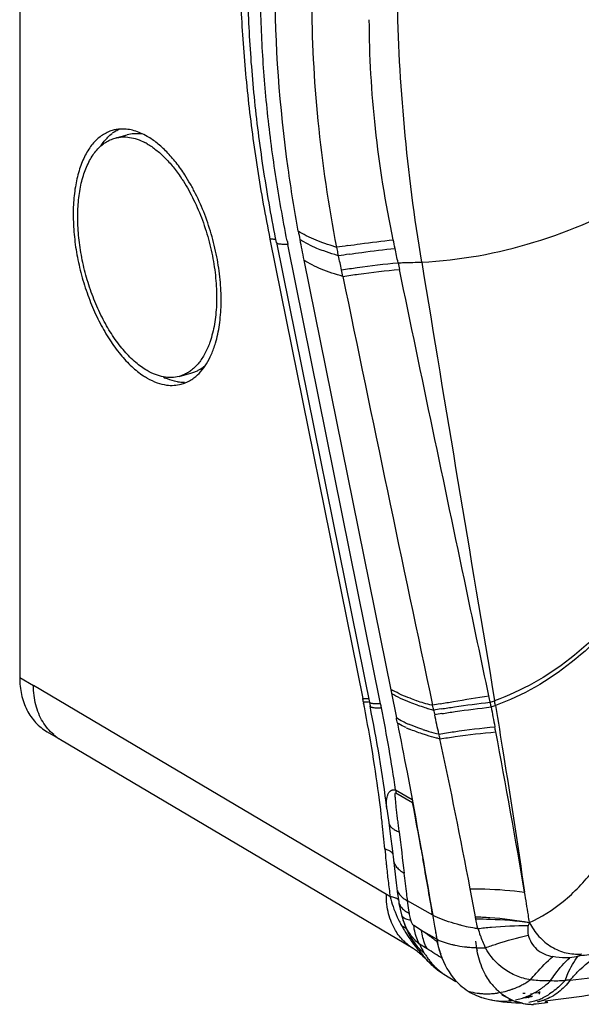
# Model space of a CAD drawing. Header units: millimetres. Extents: x -106 to 325, y 6 to 547.
# Tile 1 of 14: x -106 to -37, y 6 to 127. Entities that reach past the tile are written whole.
import ezdxf

# ---------------------------------------------------------------- set-up
doc = ezdxf.new("R2010")
doc.units = ezdxf.units.MM
doc.header["$LTSCALE"] = 30.734
doc.layers.get('0').update_dxf_attribs({"linetype": 'CONTINUOUS'})

msp = doc.modelspace()

# ---------------------------------------------------------------- linework, layer by layer
at = {"color": 7, "linetype": 'Continuous'}
for p, q in [((-105.95, 441.9), (-105.95, 46.08)), ((-94.39, 113.72), (-94.81, 113.59)), ((-94.14, 112.76), (-92.67, 113.15)), ((-75.01, 100.28), (-63.54, 43.49)), ((-74.19, 99.83), (-62.63, 42.56)), ((-61.32, 42.82), (-72.79, 99.61)), ((-86.24, 83.3), (-84.77, 83.69)), ((-85.98, 82.33), (-85.57, 82.47)), ((-105.95, 46.08), (-104.25, 45.1)), ((-60.61, 19.27), (-104.25, 45.1)), ((-63.45, 43.04), (-63.42, 42.9)), ((-63.45, 43.04), (-63.42, 42.9)), ((-102.55, 39.37), (-100.92, 38.42)), ((-100.92, 38.42), (-57.31, 12.61)), ((-59.46, 32.17), (-57.42, 30.99)), ((-59.45, 31.82), (-57.36, 30.61)), ((-60.54, 29.84), (-60.31, 28.17)), ((-60.54, 29.84), (-60.54, 29.84)), ((-59.74, 23.53), (-59.74, 23.53)), ((-59.72, 24.04), (-59.72, 24.04)), ((-59.33, 20.04), (-59.27, 19.61)), ((-59.27, 19.61), (-59.08, 18.34)), ((-59.08, 18.34), (-59.05, 18.15)), ((-54.88, 16.68), (-57.98, 18.47)), ((-59.05, 18.15), (-58.73, 16.72)), ((-58.73, 16.72), (-58.53, 16.05)), ((-58.73, 16.72), (-58.73, 16.72)), ((-58.52, 16.03), (-58.53, 16.05)), ((-58.52, 16.03), (-58.16, 15.1)), ((-54.9, 16.8), (-54.88, 16.68)), ((-58.16, 15.1), (-57.73, 14.18)), ((-56.26, 14.8), (-57.22, 15.41)), ((-54.37, 13.71), (-56.26, 14.8)), ((-54.64, 15.32), (-54.54, 14.7)), ((-57.73, 14.19), (-57.71, 14.15)), ((-55.55, 12.52), (-56.52, 13.12)), ((-55.77, 11.35), (-55.66, 11.22)), ((-55.76, 11.35), (-55.76, 11.35)), ((-55.52, 11.07), (-55.66, 11.22)), ((-55.52, 11.07), (-55.52, 11.07)), ((-55.52, 11.06), (-55.33, 10.87)), ((-55.33, 10.87), (-54.99, 10.54)), ((-53.5, 9.41), (-52.02, 8.5)), ((-53.48, 9.4), (-53.36, 9.32)), ((-40.97, 6.1), (-40.64, 5.91))]:
    msp.add_line(p, q, dxfattribs=at)
at = {"color": 6, "linetype": 'Continuous'}
for p, q in [((-70.82, 97.68), (-59.37, 41.07)), ((-65.99, 95.66), (-66.16, 96.47)), ((-54.64, 15.32), (-54.54, 14.7)), ((-54.54, 14.7), (-54.37, 13.71)), ((-48.52, 6.44), (-47.7, 6.24)), ((-47.7, 6.24), (-47.7, 6.23)), ((-47.7, 6.23), (-46.2, 5.98)), ((-46.32, 6.86), (-45.51, 6.42)), ((-43.76, 5.83), (-45.46, 6.21)), ((-43.63, 6.48), (-42.96, 6.58)), ((-42.13, 7.11), (-41.6, 7.18)), ((-42.13, 7.09), (-41.61, 7.15)), ((-46.2, 5.98), (-44.08, 5.83))]:
    msp.add_line(p, q, dxfattribs=at)
at = {"color": 7, "linetype": 'Continuous'}
for points in [[(-60.32, 28.17), (-60.12, 26.74), (-59.86, 24.6)], [(-59.86, 24.6), (-59.62, 22.45), (-59.41, 20.68), (-59.33, 20.04)], [(-57.71, 14.15), (-57.66, 14.05), (-57.56, 13.88), (-57.45, 13.68)], [(-57.45, 13.68), (-57.34, 13.49), (-57.23, 13.31), (-57.13, 13.14), (-57.02, 12.97), (-56.91, 12.81), (-56.8, 12.65), (-56.7, 12.51)], [(-56.7, 12.51), (-56.59, 12.36), (-56.48, 12.21), (-56.37, 12.07), (-56.27, 11.94), (-56.16, 11.81), (-56.05, 11.67), (-55.93, 11.54), (-55.82, 11.4)], [(-55.82, 11.4), (-55.72, 11.3), (-55.64, 11.21), (-55.56, 11.12), (-55.49, 11.05), (-55.48, 11.04)], [(-54.99, 10.54), (-54.63, 10.22), (-54.29, 9.95), (-53.98, 9.73), (-53.64, 9.5), (-53.5, 9.41)]]:
    msp.add_lwpolyline(points, dxfattribs=at)
at = {"color": 6, "linetype": 'Continuous'}
msp.add_lwpolyline([(-40.97, 6.1), (-36.45, 6.69), (-29.33, 7.93)], dxfattribs=at)
at = {"color": 7, "linetype": 'Continuous'}
for centre, radius, start, end in [((-91.47, 109.32), 5.04, 123.1449, 127.0162), ((-94.04, 105.38), 7.71, 59.9707, 62.4468), ((-102.88, 96.52), 20.33, 33.2869, 33.8638), ((105.02, 135.52), 181.4, 191.2763, 191.4197), ((-85.6, 91.01), 9.15, 236.6364, 240.0163), ((-84.98, 89.84), 7.37, 244.4761, 246.3142), ((-85.63, 87.77), 5.19, 260.8611, 262.5462), ((-85.65, 87.66), 5.08, 262.5486, 263.8033), ((-85.67, 87.38), 4.8, 263.7295, 271.2859), ((-241.76, 7.5), 181.82, 11.2735, 11.4166), ((-236.26, 8.29), 176.27, 11.165, 11.3231), ((-260.56, 2.58), 203.26, 11.2757, 11.4164), ((-232.21, 9.07), 172.14, 7.2849, 11.1742), ((-241.37, 6.61), 182.32, 7.3196, 11.3715), ((-248.64, 4.62), 191.17, 8.2878, 11.3772), ((-97.85, 43.61), 6.03, 229.7999, 239.3826), ((-51.53, 32.17), 7.93, 179.9953, 182.5321), ((-225.58, 10), 165.45, 6.854, 7.2549), ((-47.7, 32.4), 9.83, 188.2647, 190.4818), ((-950.1, -135.21), 908.01, 10.1517, 10.52277), ((-224.36, 10.15), 164.22, 6.2674, 6.8539), ((-221.95, 10.41), 161.8, 5.1304, 6.2677), ((-244.48, 1.79), 187.18, 6.1665, 7.7302), ((107.95, 40.02), 169.43, 185.1251, 185.6146), ((87.14, 37.99), 148.52, 185.6246, 185.8446), ((-1066.96, -156.12), 1026.73, 9.69554, 10.08642), ((-67.92, 6.93), 14.34, 57.1037, 59.3653), ((-47.07, 22.11), 13.43, 193.5095, 198.9118), ((-56.88, 21), 2.73, 227.3118, 228.868), ((-46.12, 22.43), 14.44, 198.8823, 204.4218), ((-45.32, 22.77), 15.3, 204.3749, 207.045), ((-44.86, 23.01), 15.82, 207.0358, 209.2325), ((-43.26, 23.99), 17.7, 209.4973, 211.9441), ((-42.07, 24.74), 19.11, 211.9578, 215.2543), ((-54.24, 17.79), 6.01, 225.4805, 239.366), ((-52.18, 17.05), 6.24, 207.6953, 212.183), ((-42.18, 15.77), 12.36, 189.5764, 190.9439), ((-36.48, 14.82), 13.16, 185.8301, 191.1422), ((-32.34, 32.41), 31.5, 219.4512, 220.5704), ((-46.68, 17.69), 10.85, 204.8922, 211.2451), ((-595.33, -846.64), 1014.65, 57.73548, 57.8606), ((-65.33, 2.04), 13.33, 42.595, 44.3223), ((-48.76, 17.26), 9.17, 221.1908, 226.5617), ((-47.63, 17.12), 9.73, 216.3488, 217.463), ((-48.78, 17.24), 9.13, 226.5661, 231.9333), ((-48.79, 17.22), 9.11, 231.9348, 237.2402), ((-41.78, 12.78), 7.4, 217.1848, 223.7468), ((-42.55, 11.94), 6.26, 241.809, 261.8206), ((-43.42, 13.32), 6.28, 267.1934, 269.851), ((-44.1, 14.24), 7.72, 275.1739, 276.1737), ((-44.12, 14.42), 7.9, 276.1748, 277.4335), ((-44.15, 14.72), 8.2, 277.4384, 279.3573), ((-43.1, 6.8), 0.282, 276.0353, 287.6943), ((-43.1, 6.81), 0.289, 287.7798, 300.0599), ((-44.2, 15.02), 8.5, 279.3519, 280.3575), ((-44.24, 15.23), 8.72, 280.3575, 281.3654), ((-42.53, 12.03), 6.36, 261.8016, 263.4653), ((-42.53, 12.08), 6.4, 263.4662, 265.6288), ((-42.52, 12.12), 6.44, 265.6278, 266.6598), ((-42.51, 12.38), 6.71, 266.6855, 270.7233)]:
    msp.add_arc(centre, radius, start, end, dxfattribs=at)
at = {"color": 6, "linetype": 'Continuous'}
for centre, radius, start, end in [((113.83, 135.04), 188.39, 190.3302, 190.6501), ((114.89, 135.24), 189.47, 190.6505, 191.4336), ((-33.87, -116.06), 217.81, 98.3198, 98.6797), ((-39.39, -75.22), 175.53, 98.4654, 98.8921), ((12304.25, 2126.44), 12525.92, 189.322098, 189.573536), ((10461.37, 2270.82), 10749.73, 191.674187, 191.962853), ((-54.18, 54.5), 11.49, 239.022, 240.6633), ((-49.31, 65.99), 24, 251.6217, 253.7555), ((-44.57, 77.94), 37.32, 250.9301, 252.4243), ((-48.53, 68.67), 26.79, 253.7547, 255.9594), ((-48.14, 70.19), 28.36, 255.9404, 256.2145), ((-14.85, -174.33), 220.64, 100.2098, 100.4576), ((-59.37, 77.28), 36.18, 288.6988, 289.628), ((-59.3, 76.35), 35.86, 288.9347, 289.846), ((-294.88, 1.44), 251.15, 9.437, 9.5735), ((-44.48, 78.24), 37.63, 252.4233, 252.965), ((-44.46, 78.28), 37.68, 252.9649, 253.4548), ((-44.47, 78.26), 37.65, 253.4547, 253.9238), ((-44.49, 78.2), 37.6, 253.9238, 254.1422), ((-29.6, -107.2), 151.35, 99.2172, 99.5674), ((-26.54, -130.95), 174.69, 98.9616, 99.2515), ((559.11, 155.31), 617.18, 190.53841, 190.76976), ((-245.6, 3.41), 190, 11.2435, 11.4329), ((-51.55, 54.88), 15.88, 244.9366, 246.4836), ((-51.44, 54.31), 15.92, 245.0776, 246.609), ((-48.92, 61.83), 23.32, 252.0292, 252.9735), ((-48.57, 62.98), 24.52, 252.9734, 253.9188), ((-47.83, 65.61), 27.25, 253.9617, 256.673), ((-262.43, -5.1), 212.96, 11.812, 11.9783), ((-950.45, -133.19), 919.7, 9.55845, 10.8129), ((-815.33, -124.81), 778.66, 10.71535, 12.10571), ((-817.49, -125.47), 780.91, 10.47414, 10.73333), ((-46.1, 37.32), 22.5, 256.4706, 257.3391), ((-45.67, 39.29), 24.51, 257.3733, 259.9829), ((-45.35, 41.08), 26.33, 259.9777, 261.3857), ((-18.62, 25.96), 32.57, 199.5833, 201.1699), ((-49.54, 25.1), 12.38, 253.2304, 256.029), ((-49.05, 27.58), 14.91, 262.7383, 263.088), ((-49.03, 27.7), 15.03, 263.0881, 263.5622), ((-49.01, 27.9), 15.23, 263.563, 264.3978), ((-48.95, 28.55), 15.88, 264.4148, 267.3946), ((-48.91, 29.33), 16.66, 267.3786, 268.2707), ((-48.89, 29.93), 17.26, 268.2769, 270.2347), ((-48.9, 30.66), 17.99, 270.2314, 271.7392), ((-49.28, 27.92), 20.49, 307.2467, 308.6023), ((-51.37, 146.75), 138.73, 275.5752, 280.2616), ((-46.24, 13.84), 7.82, 219.2576, 227.7452), ((-49.4, 18.87), 12.13, 299.8284, 302.9913), ((-46.68, 13.36), 7.16, 227.7622, 237.8264), ((-48.27, 16.32), 9.34, 280.0206, 286.0848), ((-48.35, 16.61), 9.64, 286.0732, 288.5896), ((-48.43, 16.84), 9.88, 288.5851, 289.6438), ((-48.47, 16.95), 10, 289.6427, 290.1396), ((-48.5, 17.04), 10.09, 290.1399, 290.8487), ((-48.69, 17.52), 10.62, 290.89, 296.3253), ((-48.93, 18.02), 11.17, 296.2872, 297.0185), ((-49.09, 18.33), 11.52, 297.0292, 299.8245), ((-46.93, 15.3), 9.42, 300.138, 303.3264), ((-48.2, 15.58), 8.6, 254.5583, 262.127), ((-46.05, 15.02), 8.94, 247.5926, 249.0373), ((-48.2, 15.6), 8.61, 262.1317, 264.1658), ((-48.2, 15.63), 8.65, 264.1665, 266.554), ((-46.04, 15.37), 9.27, 252.1527, 252.7303), ((-46.39, 14.22), 8.07, 252.7025, 254.6711), ((-48.2, 15.67), 8.69, 266.5539, 268.3032), ((-48.2, 15.74), 8.76, 268.3068, 271.9821), ((-48.2, 15.86), 8.88, 271.9836, 275.4885), ((-46.1, 13.59), 7.52, 257.7428, 259.3453), ((-46.12, 13.47), 7.4, 259.3589, 274.8816), ((-48.21, 15.99), 9.01, 275.4881, 278.3227), ((-48.23, 16.1), 9.12, 278.3209, 279.9997), ((-46.13, 13.43), 7.37, 274.941, 275.6388), ((-46.13, 13.47), 7.4, 275.6408, 278.4469), ((-46.18, 13.7), 7.64, 281.5749, 286.9989), ((-46.26, 13.96), 7.91, 287.0049, 292.1502), ((-46.33, 14.15), 8.11, 292.1354, 293.2862), ((-46.42, 14.35), 8.33, 293.2955, 296.0633), ((-46.53, 14.58), 8.58, 296.0546, 296.9571), ((-46.63, 14.78), 8.82, 296.9632, 299.1964), ((-46.75, 15), 9.07, 299.1906, 300.1231), ((-44.08, 12.03), 6.23, 288.7545, 291.2217), ((-44.28, 12.53), 6.77, 291.2665, 296.5923), ((-43.06, 11.9), 6.02, 282.8858, 287.9155), ((-43.02, 11.79), 5.91, 287.9327, 288.6051), ((-43.02, 11.78), 5.9, 288.6052, 289.2976), ((-43.1, 12.06), 6.19, 281.0048, 282.898)]:
    msp.add_arc(centre, radius, start, end, dxfattribs=at)
at = {"color": 7, "linetype": 'Continuous'}
for points, knots in [([(-78.76, 134.35), (-78.72, 131.58), (-78.5, 125.96), (-77.76, 117.48), (-76.61, 108.89), (-75.59, 103.15), (-75.01, 100.28)], [0, 0, 0, 0, 0.242721, 0.491173, 0.744045, 1, 1, 1, 1]), ([(-74.19, 99.83), (-74.78, 102.73), (-75.81, 108.54), (-76.94, 117.25), (-77.62, 125.84), (-77.78, 131.54), (-77.78, 134.35)], [0, 0, 0, 0, 0.255962, 0.508787, 0.757198, 1, 1, 1, 1]), ([(-72.88, 100.05), (-73.42, 102.78), (-74.38, 108.22), (-75.42, 116.36), (-76.04, 124.39), (-76.19, 129.7), (-76.19, 132.33)], [0, 0, 0, 0, 0.256641, 0.50978, 0.758013, 1, 1, 1, 1]), ([(-94.81, 113.59), (-95.02, 113.51), (-95.44, 113.31), (-96.02, 112.92), (-96.57, 112.44), (-97.08, 111.86), (-97.54, 111.19), (-98.11, 110.16), (-98.68, 108.67), (-99.04, 107.04), (-99.23, 105.62), (-99.35, 104.08), (-99.34, 102.06), (-99.11, 99.58), (-98.65, 97.06), (-97.97, 94.56), (-97.1, 92.15), (-96.06, 89.89), (-94.87, 87.83), (-93.56, 86.03), (-92.17, 84.52), (-91.15, 83.71), (-90.64, 83.37)], [0, 0, 0, 0, 0.019799, 0.040178, 0.061398, 0.083678, 0.107192, 0.132063, 0.186103, 0.245917, 0.277875, 0.311066, 0.380648, 0.453586, 0.528594, 0.604285, 0.679247, 0.752093, 0.821551, 0.88651, 0.946145, 1, 1, 1, 1]), ([(-95.23, 112.67), (-95.18, 112.73), (-94.95, 112.97), (-94.7, 113.19), (-94.5, 113.34)], [0, 0, 0, 0, 0.256106, 1, 1, 1, 1]), ([(-93.35, 113.87), (-93.53, 113.87), (-93.88, 113.84), (-94.23, 113.77), (-94.39, 113.72)], [0, 0, 0, 0, 0.502674, 1, 1, 1, 1]), ([(-94.22, 113.54), (-94.17, 113.57), (-93.95, 113.7), (-93.73, 113.82), (-93.55, 113.9)], [0, 0, 0, 0, 0.2531, 1, 1, 1, 1]), ([(-90.18, 112.97), (-90.45, 113.12), (-90.97, 113.38), (-91.77, 113.68), (-92.57, 113.85), (-93.09, 113.88), (-93.35, 113.87)], [0, 0, 0, 0, 0.271291, 0.52686, 0.768666, 1, 1, 1, 1]), ([(-90.95, 113.25), (-91.24, 113.29), (-91.82, 113.32), (-92.39, 113.23), (-92.67, 113.15)], [0, 0, 0, 0, 0.507667, 1, 1, 1, 1]), ([(-90.19, 84.01), (-90.43, 84.15), (-90.92, 84.47), (-91.89, 85.23), (-92.81, 86.16), (-93.68, 87.22), (-94.54, 88.42), (-95.54, 90.09), (-96.58, 92.27), (-97.44, 94.61), (-98.11, 97.04), (-98.56, 99.5), (-98.79, 101.92), (-98.78, 103.88), (-98.65, 105.37), (-98.5, 106.42), (-98.29, 107.41), (-97.94, 108.61), (-97.48, 109.71), (-96.9, 110.67), (-96.43, 111.28), (-95.92, 111.8), (-95.36, 112.23), (-94.77, 112.55), (-94.35, 112.7), (-94.14, 112.76)], [0, 0, 0, 0, 0.025603, 0.052775, 0.111668, 0.143311, 0.176294, 0.245807, 0.31907, 0.394706, 0.471215, 0.547053, 0.620705, 0.690772, 0.724095, 0.756097, 0.786677, 0.815768, 0.869305, 0.893851, 0.917016, 0.938956, 0.9599, 0.980137, 1, 1, 1, 1]), ([(-95.89, 111.85), (-95.84, 111.92), (-95.63, 112.21), (-95.41, 112.48), (-95.23, 112.67)], [0, 0, 0, 0, 0.256957, 1, 1, 1, 1]), ([(-94.14, 112.76), (-93.85, 112.83), (-93.26, 112.93), (-92.34, 112.87), (-91.4, 112.64), (-90.78, 112.37), (-90.48, 112.21)], [0, 0, 0, 0, 0.232453, 0.472578, 0.726986, 1, 1, 1, 1]), ([(-90.19, 112.05), (-89.81, 111.83), (-89.05, 111.3), (-87.98, 110.34), (-86.94, 109.18), (-86.31, 108.31), (-86, 107.85)], [0, 0, 0, 0, 0.220657, 0.461558, 0.721836, 1, 1, 1, 1]), ([(-85.53, 108.21), (-85.87, 108.73), (-86.57, 109.72), (-87.72, 111.04), (-88.91, 112.13), (-89.76, 112.72), (-90.18, 112.97)], [0, 0, 0, 0, 0.279026, 0.539691, 0.780209, 1, 1, 1, 1]), ([(-85.89, 107.68), (-85.65, 107.32), (-85.2, 106.58), (-84.36, 105.02), (-83.43, 102.92), (-82.57, 100.26), (-81.96, 97.53), (-81.62, 94.82), (-81.58, 92.61), (-81.69, 90.93), (-81.85, 89.76), (-82.09, 88.65), (-82.29, 87.94), (-82.41, 87.61)], [0, 0, 0, 0, 0.060954, 0.123933, 0.254475, 0.388568, 0.522891, 0.654083, 0.779002, 0.838264, 0.894994, 0.948955, 1, 1, 1, 1]), ([(-81.74, 87.4), (-81.52, 88.14), (-81.28, 89.31), (-81.1, 90.91), (-81.01, 92.67), (-81.09, 94.96), (-81.47, 97.76), (-82.12, 100.56), (-83.02, 103.29), (-83.97, 105.46), (-84.83, 107.07), (-85.3, 107.84), (-85.53, 108.21)], [0, 0, 0, 0, 0.106688, 0.164027, 0.223708, 0.348945, 0.479864, 0.613508, 0.746741, 0.876588, 0.939309, 1, 1, 1, 1]), ([(-75.01, 100.28), (-74.93, 100.29), (-74.77, 100.29), (-74.56, 100.28), (-74.38, 100.27), (-74.27, 100.26), (-74.23, 100.25)], [0, 0, 0, 0, 0.312168, 0.584592, 0.814614, 1, 1, 1, 1]), ([(-72.79, 99.61), (-72.89, 99.61), (-73.09, 99.6), (-73.36, 99.61), (-73.6, 99.62), (-73.8, 99.64), (-73.96, 99.67), (-74.06, 99.71), (-74.13, 99.74), (-74.16, 99.77), (-74.18, 99.79), (-74.19, 99.82), (-74.19, 99.83)], [0, 0, 0, 0, 0.212188, 0.399647, 0.56159, 0.697391, 0.807028, 0.891412, 0.924892, 0.953312, 0.977773, 1, 1, 1, 1]), ([(-82.72, 86.79), (-82.92, 86.34), (-83.35, 85.52), (-84.05, 84.63), (-84.68, 84.07), (-85.17, 83.74), (-85.69, 83.47), (-86.06, 83.35), (-86.24, 83.3)], [0, 0, 0, 0, 0.283745, 0.540393, 0.660408, 0.776138, 0.888855, 1, 1, 1, 1]), ([(-84.41, 83.11), (-84.11, 83.34), (-83.53, 83.88), (-82.81, 84.87), (-82.2, 86.06), (-81.88, 86.94), (-81.74, 87.4)], [0, 0, 0, 0, 0.220058, 0.458151, 0.717603, 1, 1, 1, 1]), ([(-82.41, 87.61), (-82.43, 87.54), (-82.53, 87.26), (-82.64, 86.99), (-82.72, 86.79)], [0, 0, 0, 0, 0.255117, 1, 1, 1, 1]), ([(-86.24, 83.3), (-86.54, 83.22), (-87.19, 83.12), (-88.18, 83.2), (-89.2, 83.5), (-89.86, 83.82), (-90.19, 84.01)], [0, 0, 0, 0, 0.23024, 0.469251, 0.724333, 1, 1, 1, 1]), ([(-84.77, 83.69), (-84.61, 83.73), (-84.31, 83.84), (-83.71, 84.12), (-83.3, 84.4), (-83.05, 84.62)], [0, 0, 0, 0, 0.244184, 0.490856, 1, 1, 1, 1]), ([(-90.18, 83.08), (-89.79, 82.86), (-89.02, 82.49), (-88.19, 82.28), (-87.78, 82.23)], [0, 0, 0, 0, 0.521626, 1, 1, 1, 1]), ([(-86.46, 82.64), (-86.58, 82.66), (-87.09, 82.76), (-87.58, 82.93), (-87.94, 83.09)], [0, 0, 0, 0, 0.240869, 1, 1, 1, 1]), ([(-85.57, 82.47), (-85.36, 82.54), (-84.96, 82.73), (-84.59, 82.98), (-84.41, 83.11)], [0, 0, 0, 0, 0.493134, 1, 1, 1, 1]), ([(-87.78, 82.23), (-87.48, 82.19), (-86.87, 82.16), (-86.27, 82.26), (-85.98, 82.33)], [0, 0, 0, 0, 0.507521, 1, 1, 1, 1]), ([(-105.95, 46.08), (-105.95, 45.72), (-105.92, 45), (-105.75, 43.96), (-105.47, 42.98), (-105.08, 42.06), (-104.59, 41.23), (-104, 40.5), (-103.32, 39.87), (-102.82, 39.52), (-102.56, 39.37)], [0, 0, 0, 0, 0.137708, 0.271557, 0.401163, 0.526662, 0.648535, 0.767464, 0.884284, 1, 1, 1, 1]), ([(-103.1, 40.62), (-103.29, 40.94), (-103.63, 41.61), (-103.99, 42.71), (-104.21, 43.88), (-104.25, 44.69), (-104.25, 45.1)], [0, 0, 0, 0, 0.236727, 0.482081, 0.736734, 1, 1, 1, 1]), ([(-63.54, 43.49), (-63.39, 43.49), (-63.18, 43.5), (-62.93, 43.48), (-62.82, 43.47), (-62.78, 43.46)], [0, 0, 0, 0, 0.58036, 0.811381, 1, 1, 1, 1]), ([(-62.8, 43.01), (-62.9, 43.03), (-63.11, 43.04), (-63.33, 43.04), (-63.45, 43.04)], [0, 0, 0, 0, 0.4392, 1, 1, 1, 1]), ([(-62.69, 42.97), (-62.7, 42.98), (-62.71, 43), (-62.72, 43.02), (-62.72, 43.03)], [0, 0, 0, 0, 0.524815, 1, 1, 1, 1]), ([(-61.32, 42.82), (-61.49, 42.81), (-61.73, 42.81), (-62.04, 42.82), (-62.23, 42.83), (-62.39, 42.86), (-62.52, 42.89), (-62.62, 42.92), (-62.67, 42.95), (-62.69, 42.97)], [0, 0, 0, 0, 0.367513, 0.523465, 0.659672, 0.775386, 0.870122, 0.944186, 1, 1, 1, 1]), ([(-62.63, 42.56), (-62.63, 42.54), (-62.62, 42.52), (-62.6, 42.5), (-62.59, 42.49)], [0, 0, 0, 0, 0.47689, 1, 1, 1, 1]), ([(-62.59, 42.49), (-62.58, 42.47), (-62.52, 42.44), (-62.43, 42.4), (-62.3, 42.37), (-62.14, 42.35), (-61.95, 42.33), (-61.64, 42.32), (-61.39, 42.32), (-61.22, 42.33)], [0, 0, 0, 0, 0.056363, 0.130247, 0.223814, 0.337973, 0.473028, 0.628719, 1, 1, 1, 1]), ([(-101.74, 39.01), (-102.01, 39.23), (-102.51, 39.74), (-102.92, 40.31), (-103.1, 40.62)], [0, 0, 0, 0, 0.494297, 1, 1, 1, 1]), ([(-60.54, 29.84), (-60.55, 29.98), (-60.58, 30.26), (-60.59, 30.68), (-60.56, 31.08), (-60.5, 31.39), (-60.42, 31.62), (-60.34, 31.78), (-60.25, 31.92), (-60.16, 32.02), (-60.07, 32.08), (-60, 32.13), (-59.94, 32.15), (-59.89, 32.17), (-59.84, 32.18), (-59.8, 32.19), (-59.76, 32.19), (-59.71, 32.2), (-59.66, 32.2), (-59.62, 32.19), (-59.59, 32.19), (-59.56, 32.19), (-59.54, 32.18), (-59.5, 32.18), (-59.48, 32.17), (-59.46, 32.17)], [0, 0, 0, 0, 0.142645, 0.280844, 0.413395, 0.538717, 0.598202, 0.655398, 0.710403, 0.763748, 0.790252, 0.81695, 0.844113, 0.857998, 0.872137, 0.886588, 0.901401, 0.916521, 0.932069, 0.948577, 0.957031, 0.965459, 0.973928, 0.982528, 1, 1, 1, 1]), ([(-59, 26.97), (-59.04, 27.21), (-59.1, 27.68), (-59.19, 28.39), (-59.28, 29.1), (-59.35, 29.68), (-59.4, 30.13), (-59.43, 30.46), (-59.46, 30.78), (-59.48, 31.04), (-59.5, 31.23), (-59.51, 31.37), (-59.51, 31.49), (-59.51, 31.59), (-59.51, 31.66), (-59.51, 31.7), (-59.5, 31.74), (-59.5, 31.77), (-59.49, 31.8), (-59.48, 31.82), (-59.47, 31.83), (-59.46, 31.82), (-59.45, 31.82)], [0, 0, 0, 0, 0.147486, 0.29383, 0.438431, 0.580337, 0.649856, 0.717712, 0.783178, 0.845532, 0.875222, 0.90329, 0.929077, 0.951939, 0.962066, 0.971155, 0.979062, 0.985658, 0.990843, 0.994611, 0.997276, 1, 1, 1, 1]), ([(-60.31, 28.17), (-60.31, 28.11), (-60.28, 27.99), (-60.2, 27.82), (-60.08, 27.65), (-59.87, 27.44), (-59.51, 27.19), (-59.19, 27.04), (-59, 26.97)], [0, 0, 0, 0, 0.097519, 0.198359, 0.305547, 0.42153, 0.686174, 1, 1, 1, 1]), ([(-60.15, 24.6), (-60.25, 24.66), (-60.46, 24.76), (-60.68, 24.84), (-60.8, 24.88)], [0, 0, 0, 0, 0.464369, 1, 1, 1, 1]), ([(-59.81, 24.29), (-59.85, 24.35), (-59.96, 24.46), (-60.08, 24.55), (-60.15, 24.6)], [0, 0, 0, 0, 0.458265, 1, 1, 1, 1]), ([(-56.3, 24.83), (-56.28, 24.73), (-56.22, 24.36), (-56.15, 23.98), (-56.1, 23.7)], [0, 0, 0, 0, 0.250376, 1, 1, 1, 1]), ([(-59.74, 23.53), (-59.73, 23.45), (-59.7, 23.29), (-59.59, 22.99), (-59.35, 22.61), (-58.92, 22.22), (-58.58, 22), (-58.39, 21.9)], [0, 0, 0, 0, 0.106056, 0.214266, 0.444471, 0.70418, 1, 1, 1, 1]), ([(-60.61, 22.87), (-60.54, 22.22), (-60.4, 20.92), (-60.23, 19.62), (-60.13, 18.97)], [0, 0, 0, 0, 0.49792, 1, 1, 1, 1]), ([(-57.98, 18.47), (-58.02, 18.76), (-58.17, 19.9), (-58.29, 21.04), (-58.39, 21.9)], [0, 0, 0, 0, 0.248271, 1, 1, 1, 1]), ([(-59.33, 20.04), (-59.31, 19.95), (-59.27, 19.76), (-59.15, 19.48), (-58.97, 19.22), (-58.81, 19.07), (-58.73, 18.99)], [0, 0, 0, 0, 0.231426, 0.47155, 0.726181, 1, 1, 1, 1]), ([(-59.48, 14.8), (-59.67, 15.12), (-60, 15.79), (-60.36, 16.88), (-60.57, 18.05), (-60.61, 18.86), (-60.61, 19.27)], [0, 0, 0, 0, 0.236614, 0.481889, 0.736576, 1, 1, 1, 1]), ([(-59.56, 18.85), (-59.64, 18.88), (-59.83, 18.92), (-60.02, 18.96), (-60.13, 18.97)], [0, 0, 0, 0, 0.458286, 1, 1, 1, 1]), ([(-59.1, 18.53), (-59.11, 18.56), (-59.14, 18.61), (-59.19, 18.66), (-59.27, 18.72), (-59.39, 18.79), (-59.5, 18.83), (-59.56, 18.85)], [0, 0, 0, 0, 0.178505, 0.281515, 0.396613, 0.668155, 1, 1, 1, 1]), ([(-59.08, 18.34), (-59.07, 18.26), (-59.02, 18.1), (-58.95, 17.96), (-58.91, 17.89)], [0, 0, 0, 0, 0.491179, 1, 1, 1, 1]), ([(-58.68, 18.94), (-58.63, 18.9), (-58.41, 18.72), (-58.17, 18.57), (-57.98, 18.47)], [0, 0, 0, 0, 0.235749, 1, 1, 1, 1]), ([(-57.76, 16.92), (-57.78, 17.05), (-57.86, 17.56), (-57.93, 18.08), (-57.98, 18.47)], [0, 0, 0, 0, 0.248039, 1, 1, 1, 1]), ([(-58.91, 17.89), (-58.88, 17.83), (-58.74, 17.61), (-58.54, 17.42), (-58.38, 17.29)], [0, 0, 0, 0, 0.233095, 1, 1, 1, 1]), ([(-58.38, 17.29), (-58.33, 17.26), (-58.14, 17.12), (-57.93, 17), (-57.76, 16.92)], [0, 0, 0, 0, 0.235935, 1, 1, 1, 1]), ([(-58.73, 16.72), (-58.71, 16.67), (-58.67, 16.57), (-58.55, 16.45), (-58.39, 16.34), (-58.27, 16.28), (-58.21, 16.25)], [0, 0, 0, 0, 0.208392, 0.437264, 0.698716, 1, 1, 1, 1]), ([(-57.58, 14.22), (-57.78, 14.49), (-58.14, 15.07), (-58.4, 15.7), (-58.52, 16.03)], [0, 0, 0, 0, 0.491218, 1, 1, 1, 1]), ([(-58.21, 16.25), (-58.11, 16.21), (-57.91, 16.15), (-57.7, 16.1), (-57.58, 16.09)], [0, 0, 0, 0, 0.463708, 1, 1, 1, 1]), ([(-57.58, 16.09), (-57.6, 16.16), (-57.67, 16.43), (-57.73, 16.71), (-57.76, 16.92)], [0, 0, 0, 0, 0.256112, 1, 1, 1, 1]), ([(-57.22, 15.41), (-57.26, 15.43), (-57.33, 15.51), (-57.43, 15.66), (-57.51, 15.85), (-57.56, 16), (-57.58, 16.09)], [0, 0, 0, 0, 0.177869, 0.402978, 0.677623, 1, 1, 1, 1]), ([(-54.88, 16.68), (-54.86, 16.57), (-54.78, 16.11), (-54.7, 15.66), (-54.64, 15.32)], [0, 0, 0, 0, 0.250633, 1, 1, 1, 1]), ([(-58.46, 13.5), (-58.65, 13.69), (-59.02, 14.11), (-59.34, 14.56), (-59.48, 14.8)], [0, 0, 0, 0, 0.495157, 1, 1, 1, 1]), ([(-58.33, 15.14), (-58.36, 15.16), (-58.46, 15.21), (-58.58, 15.25), (-58.66, 15.28)], [0, 0, 0, 0, 0.232696, 1, 1, 1, 1]), ([(-58.06, 14.91), (-58.1, 14.95), (-58.18, 15.04), (-58.28, 15.11), (-58.33, 15.14)], [0, 0, 0, 0, 0.478352, 1, 1, 1, 1]), ([(-56.52, 13.12), (-56.61, 13.29), (-56.96, 14.01), (-57.15, 14.8), (-57.22, 15.41)], [0, 0, 0, 0, 0.241722, 1, 1, 1, 1]), ([(-55.55, 12.52), (-55.65, 12.69), (-56, 13.41), (-56.19, 14.2), (-56.26, 14.8)], [0, 0, 0, 0, 0.24021, 1, 1, 1, 1]), ([(-54.97, 13.88), (-55.07, 13.96), (-55.5, 14.27), (-55.94, 14.58), (-56.26, 14.8)], [0, 0, 0, 0, 0.250336, 1, 1, 1, 1]), ([(-54.54, 14.7), (-54.52, 14.61), (-54.47, 14.29), (-54.41, 13.96), (-54.37, 13.71)], [0, 0, 0, 0, 0.250493, 1, 1, 1, 1]), ([(-57.67, 13.71), (-57.59, 13.6), (-57.26, 13.15), (-56.92, 12.71), (-56.66, 12.39)], [0, 0, 0, 0, 0.249746, 1, 1, 1, 1]), ([(-56.52, 13.12), (-56.72, 13.28), (-57.1, 13.62), (-57.43, 14.01), (-57.58, 14.22)], [0, 0, 0, 0, 0.496321, 1, 1, 1, 1]), ([(-57.46, 13.72), (-57.27, 13.41), (-56.81, 12.81), (-56.25, 12.29), (-55.95, 12.06)], [0, 0, 0, 0, 0.496479, 1, 1, 1, 1]), ([(-54.32, 13.42), (-54.37, 13.46), (-54.59, 13.61), (-54.8, 13.77), (-54.97, 13.88)], [0, 0, 0, 0, 0.250292, 1, 1, 1, 1]), ([(-54.12, 12.64), (-54.14, 12.7), (-54.22, 12.96), (-54.28, 13.22), (-54.32, 13.42)], [0, 0, 0, 0, 0.247114, 1, 1, 1, 1]), ([(-57.31, 12.61), (-57.24, 12.57), (-57.09, 12.48), (-56.95, 12.38), (-56.87, 12.32)], [0, 0, 0, 0, 0.436858, 1, 1, 1, 1]), ([(-56.87, 12.32), (-56.7, 12.19), (-56.33, 11.88), (-55.98, 11.55), (-55.8, 11.36)], [0, 0, 0, 0, 0.442644, 1, 1, 1, 1]), ([(-53.84, 11.87), (-53.87, 11.93), (-53.97, 12.18), (-54.06, 12.44), (-54.12, 12.64)], [0, 0, 0, 0, 0.246847, 1, 1, 1, 1]), ([(-48.34, 9.32), (-48.46, 9.54), (-48.93, 10.48), (-49.24, 11.5), (-49.39, 12.28)], [0, 0, 0, 0, 0.241505, 1, 1, 1, 1]), ([(-55.95, 12.06), (-55.91, 12), (-55.76, 11.76), (-55.6, 11.52), (-55.47, 11.35)], [0, 0, 0, 0, 0.256258, 1, 1, 1, 1]), ([(-55.76, 11.35), (-55.74, 11.33), (-55.71, 11.29), (-55.67, 11.25), (-55.66, 11.23), (-55.66, 11.22)], [0, 0, 0, 0, 0.598692, 0.832666, 1, 1, 1, 1]), ([(-55.36, 11.2), (-55.31, 11.14), (-55.13, 10.91), (-54.94, 10.69), (-54.79, 10.53)], [0, 0, 0, 0, 0.254173, 1, 1, 1, 1]), ([(-54.79, 10.53), (-54.69, 10.42), (-54.49, 10.22), (-54.28, 10.02), (-54.18, 9.93)], [0, 0, 0, 0, 0.52693, 1, 1, 1, 1]), ([(-54.18, 9.93), (-54.1, 9.86), (-53.95, 9.73), (-53.79, 9.61), (-53.72, 9.56)], [0, 0, 0, 0, 0.562097, 1, 1, 1, 1]), ([(-53.72, 9.56), (-53.7, 9.54), (-53.62, 9.49), (-53.55, 9.44), (-53.5, 9.41)], [0, 0, 0, 0, 0.381329, 1, 1, 1, 1]), ([(-47.68, 8.31), (-47.74, 8.39), (-47.98, 8.71), (-48.19, 9.05), (-48.34, 9.32)], [0, 0, 0, 0, 0.24685, 1, 1, 1, 1]), ([(-45.5, 6.42), (-45.96, 6.66), (-46.52, 7.06), (-47.01, 7.54), (-47.13, 7.66)], [0, 0, 0, 0, 0.746664, 1, 1, 1, 1]), ([(-42.82, 6.71), (-42.82, 6.69), (-42.86, 6.63), (-42.91, 6.58), (-42.95, 6.56)], [0, 0, 0, 0, 0.272974, 1, 1, 1, 1]), ([(-42.7, 7.03), (-42.72, 6.95), (-42.75, 6.83), (-42.8, 6.73), (-42.82, 6.71)], [0, 0, 0, 0, 0.761103, 1, 1, 1, 1]), ([(-41.68, 6.93), (-41.67, 6.95), (-41.63, 7.06), (-41.62, 7.18), (-41.62, 7.27)], [0, 0, 0, 0, 0.209804, 1, 1, 1, 1]), ([(-40.64, 5.91), (-40.79, 5.88), (-41.38, 5.75), (-41.98, 5.68), (-42.43, 5.68)], [0, 0, 0, 0, 0.255283, 1, 1, 1, 1])]:
    msp.add_open_spline(points, degree=3, knots=knots, dxfattribs=at)
at = {"color": 6, "linetype": 'Continuous'}
for points, knots in [([(-71.51, 101.26), (-71.98, 103.84), (-73.61, 113.99), (-74.38, 124.28), (-74.38, 131.94)], [0, 0, 0, 0, 0.255204, 1, 1, 1, 1]), ([(-56.24, 97.43), (-57.15, 102.95), (-58.56, 113.91), (-59.17, 124.94), (-59.25, 130.38)], [0, 0, 0, 0, 0.507003, 1, 1, 1, 1]), ([(-66.74, 99.26), (-67.73, 104.43), (-69.25, 114.66), (-69.81, 124.99), (-69.82, 130.06)], [0, 0, 0, 0, 0.509713, 1, 1, 1, 1]), ([(-59.76, 100.18), (-60.72, 104.73), (-62.17, 113.76), (-62.71, 122.9), (-62.72, 127.38)], [0, 0, 0, 0, 0.509373, 1, 1, 1, 1]), ([(-56.24, 97.43), (-51.55, 97.65), (-42.06, 99.38), (-33.23, 103.25), (-29.08, 105.75)], [0, 0, 0, 0, 0.492515, 1, 1, 1, 1]), ([(-70.16, 100.51), (-70.28, 100.57), (-70.74, 100.8), (-71.19, 101.05), (-71.51, 101.25)], [0, 0, 0, 0, 0.261377, 1, 1, 1, 1]), ([(-68.36, 98.8), (-68.64, 98.9), (-69.66, 99.3), (-70.64, 99.79), (-71.31, 100.22)], [0, 0, 0, 0, 0.270933, 1, 1, 1, 1]), ([(-68.57, 99.84), (-68.71, 99.9), (-69.25, 100.1), (-69.78, 100.33), (-70.16, 100.51)], [0, 0, 0, 0, 0.2595, 1, 1, 1, 1]), ([(-66.74, 99.26), (-66.89, 99.3), (-67.51, 99.48), (-68.12, 99.68), (-68.57, 99.84)], [0, 0, 0, 0, 0.257749, 1, 1, 1, 1]), ([(-65.38, 99.46), (-64.87, 99.53), (-62.99, 99.8), (-61.12, 100.04), (-59.76, 100.18)], [0, 0, 0, 0, 0.276637, 1, 1, 1, 1]), ([(-66.52, 98.21), (-66.68, 98.26), (-67.3, 98.43), (-67.91, 98.64), (-68.36, 98.8)], [0, 0, 0, 0, 0.257786, 1, 1, 1, 1]), ([(-65.23, 98.41), (-64.7, 98.48), (-62.81, 98.76), (-60.91, 98.99), (-59.54, 99.12)], [0, 0, 0, 0, 0.276689, 1, 1, 1, 1]), ([(-65.99, 95.66), (-66.9, 95.91), (-68.56, 96.46), (-70.14, 97.24), (-70.82, 97.68)], [0, 0, 0, 0, 0.538587, 1, 1, 1, 1]), ([(-59.16, 97.35), (-58.92, 97.35), (-57.95, 97.37), (-56.98, 97.4), (-56.24, 97.43)], [0, 0, 0, 0, 0.247726, 1, 1, 1, 1]), ([(-66.16, 96.47), (-65.51, 96.57), (-63.18, 96.91), (-60.85, 97.2), (-59.16, 97.35)], [0, 0, 0, 0, 0.280118, 1, 1, 1, 1]), ([(-65.99, 95.66), (-65.34, 95.76), (-63.02, 96.09), (-60.68, 96.38), (-59, 96.53)], [0, 0, 0, 0, 0.2795, 1, 1, 1, 1]), ([(-47.94, 43.8), (-48.86, 48.19), (-52.56, 65.76), (-56.25, 83.34), (-58.99, 96.53)], [0, 0, 0, 0, 0.24961, 1, 1, 1, 1]), ([(-29.7, 57.09), (-31.99, 53.81), (-37.21, 48.21), (-43.88, 44.4), (-47.22, 43.21)], [0, 0, 0, 0, 0.530204, 1, 1, 1, 1]), ([(-29.7, 56.55), (-31.93, 53.31), (-37.11, 47.69), (-43.74, 43.84), (-47.12, 42.62)], [0, 0, 0, 0, 0.52272, 1, 1, 1, 1]), ([(-56.76, 42.67), (-57.07, 42.77), (-58.17, 43.17), (-59.25, 43.66), (-59.98, 44.1)], [0, 0, 0, 0, 0.271001, 1, 1, 1, 1]), ([(-56.88, 43.21), (-57.15, 43.31), (-58.15, 43.66), (-59.13, 44.09), (-59.81, 44.48)], [0, 0, 0, 0, 0.26808, 1, 1, 1, 1]), ([(-53.96, 42.82), (-53.41, 42.92), (-51.41, 43.27), (-49.4, 43.58), (-47.94, 43.8)], [0, 0, 0, 0, 0.27372, 1, 1, 1, 1]), ([(-53.85, 42.19), (-53.29, 42.28), (-51.28, 42.59), (-49.25, 42.85), (-47.78, 43.02)], [0, 0, 0, 0, 0.273427, 1, 1, 1, 1]), ([(-47.78, 43.02), (-47.78, 42.97), (-47.78, 42.85), (-47.72, 42.65), (-47.68, 42.5), (-47.66, 42.43)], [0, 0, 0, 0, 0.238324, 0.617646, 1, 1, 1, 1]), ([(-47.12, 42.62), (-46.8, 40.66), (-45.54, 32.98), (-44.37, 25.28), (-43.52, 19.53)], [0, 0, 0, 0, 0.254667, 1, 1, 1, 1]), ([(-53.76, 41.61), (-53.2, 41.7), (-51.18, 42), (-49.14, 42.27), (-47.66, 42.43)], [0, 0, 0, 0, 0.273174, 1, 1, 1, 1]), ([(-58.27, 40.49), (-58.37, 40.54), (-58.74, 40.72), (-59.11, 40.91), (-59.37, 41.07)], [0, 0, 0, 0, 0.258656, 1, 1, 1, 1]), ([(-59.25, 40.45), (-58.84, 38.42), (-57.3, 30.51), (-55.89, 22.58), (-54.88, 16.68)], [0, 0, 0, 0, 0.25694, 1, 1, 1, 1]), ([(-58.15, 39.88), (-58.24, 39.92), (-58.62, 40.1), (-58.98, 40.3), (-59.25, 40.45)], [0, 0, 0, 0, 0.258627, 1, 1, 1, 1]), ([(-56.11, 39.65), (-56.27, 39.7), (-56.87, 39.9), (-57.45, 40.13), (-57.88, 40.32)], [0, 0, 0, 0, 0.259283, 1, 1, 1, 1]), ([(-55.63, 38.93), (-55.82, 38.99), (-56.54, 39.22), (-57.24, 39.48), (-57.76, 39.7)], [0, 0, 0, 0, 0.260717, 1, 1, 1, 1]), ([(-54.11, 39.09), (-53.48, 39.19), (-51.18, 39.54), (-48.88, 39.83), (-47.2, 39.98)], [0, 0, 0, 0, 0.274291, 1, 1, 1, 1]), ([(-53.98, 38.49), (-53.35, 38.59), (-51.06, 38.92), (-48.75, 39.21), (-47.08, 39.35)], [0, 0, 0, 0, 0.27459, 1, 1, 1, 1]), ([(-53.98, 38.49), (-54.12, 38.52), (-54.68, 38.66), (-55.22, 38.81), (-55.63, 38.93)], [0, 0, 0, 0, 0.255843, 1, 1, 1, 1]), ([(-42.93, 15.79), (-41.43, 16.46), (-38.5, 18.31), (-34.81, 22.21), (-31.74, 27.09), (-30.29, 30.8), (-29.68, 32.76)], [0, 0, 0, 0, 0.222969, 0.462876, 0.721678, 1, 1, 1, 1]), ([(-50.25, 19.97), (-49.64, 19.97), (-47.4, 19.93), (-45.15, 19.77), (-43.52, 19.54)], [0, 0, 0, 0, 0.267733, 1, 1, 1, 1]), ([(-42.93, 15.79), (-42.97, 16.1), (-43.07, 16.88), (-43.28, 18.13), (-43.44, 19.07), (-43.52, 19.54)], [0, 0, 0, 0, 0.246516, 0.621845, 1, 1, 1, 1]), ([(-53.26, 16), (-53.4, 16.05), (-53.95, 16.25), (-54.49, 16.49), (-54.88, 16.68)], [0, 0, 0, 0, 0.259823, 1, 1, 1, 1]), ([(-51.36, 15.45), (-51.53, 15.49), (-52.17, 15.65), (-52.8, 15.84), (-53.26, 16)], [0, 0, 0, 0, 0.258264, 1, 1, 1, 1]), ([(-49.6, 16.5), (-49, 16.48), (-46.77, 16.37), (-44.54, 16.09), (-42.93, 15.79)], [0, 0, 0, 0, 0.266414, 1, 1, 1, 1]), ([(-49.55, 16.24), (-48.95, 16.23), (-46.74, 16.19), (-44.53, 16.04), (-42.93, 15.79)], [0, 0, 0, 0, 0.267424, 1, 1, 1, 1]), ([(-49.3, 15.04), (-48.74, 15.11), (-46.67, 15.31), (-44.59, 15.42), (-43.07, 15.41)], [0, 0, 0, 0, 0.268808, 1, 1, 1, 1]), ([(-43.07, 15.41), (-43.09, 15.31), (-43.16, 14.92), (-43.14, 14.51), (-43.07, 14.22)], [0, 0, 0, 0, 0.240736, 1, 1, 1, 1]), ([(-42.93, 15.79), (-42.61, 15.17), (-41.82, 14.03), (-40.25, 12.71), (-38.42, 11.94), (-37.12, 11.85), (-36.5, 11.91)], [0, 0, 0, 0, 0.26344, 0.519211, 0.764782, 1, 1, 1, 1]), ([(-54.37, 13.71), (-54.29, 13.25), (-53.91, 11.54), (-53.11, 9.89), (-52.29, 8.89)], [0, 0, 0, 0, 0.265502, 1, 1, 1, 1]), ([(-54.37, 13.71), (-54.27, 13.67), (-53.86, 13.49), (-53.43, 13.34), (-53.11, 13.25)], [0, 0, 0, 0, 0.245709, 1, 1, 1, 1]), ([(-48.35, 12.67), (-47.89, 12.84), (-46.15, 13.42), (-44.38, 13.93), (-43.07, 14.22)], [0, 0, 0, 0, 0.268818, 1, 1, 1, 1]), ([(-43.07, 14.22), (-42.98, 13.9), (-42.72, 13.27), (-41.82, 12.16), (-40.76, 11.71), (-40.03, 11.57)], [0, 0, 0, 0, 0.23358, 0.477843, 1, 1, 1, 1]), ([(-52.52, 13.09), (-52.4, 13.05), (-51.87, 12.93), (-51.34, 12.84), (-50.93, 12.79)], [0, 0, 0, 0, 0.245636, 1, 1, 1, 1]), ([(-42.79, 8.69), (-43.38, 8.79), (-44.54, 9.12), (-46.6, 10.27), (-47.81, 11.65), (-48.35, 12.67)], [0, 0, 0, 0, 0.25526, 0.506774, 1, 1, 1, 1]), ([(-42.79, 8.69), (-42.56, 8.97), (-41.71, 9.99), (-40.77, 10.94), (-40.03, 11.57)], [0, 0, 0, 0, 0.272788, 1, 1, 1, 1]), ([(-40.32, 8.57), (-40.14, 8.86), (-39.43, 9.88), (-38.6, 10.83), (-37.92, 11.43)], [0, 0, 0, 0, 0.271674, 1, 1, 1, 1]), ([(-37.92, 11.43), (-38.1, 11.42), (-38.8, 11.39), (-39.51, 11.47), (-40.03, 11.57)], [0, 0, 0, 0, 0.247165, 1, 1, 1, 1]), ([(-38.52, 8.6), (-38.41, 8.9), (-37.98, 9.96), (-37.41, 10.98), (-36.89, 11.61)], [0, 0, 0, 0, 0.281068, 1, 1, 1, 1]), ([(-37.89, 8.68), (-37.61, 9.01), (-36.47, 10.24), (-35.16, 11.31), (-34.11, 11.96)], [0, 0, 0, 0, 0.261433, 1, 1, 1, 1]), ([(-34.11, 11.96), (-34.33, 11.94), (-35.26, 11.85), (-36.18, 11.72), (-36.89, 11.61)], [0, 0, 0, 0, 0.238719, 1, 1, 1, 1]), ([(-40.32, 8.57), (-40.52, 8.57), (-41.35, 8.56), (-42.17, 8.62), (-42.79, 8.69)], [0, 0, 0, 0, 0.244447, 1, 1, 1, 1]), ([(-41.76, 7.43), (-41.63, 7.52), (-41.13, 7.86), (-40.66, 8.26), (-40.32, 8.57)], [0, 0, 0, 0, 0.244213, 1, 1, 1, 1]), ([(-37.89, 8.68), (-38.3, 8.11), (-39.24, 7.1), (-40.45, 6.43), (-41.07, 6.21)], [0, 0, 0, 0, 0.515656, 1, 1, 1, 1]), ([(-38.52, 8.6), (-38.67, 8.44), (-39.25, 7.83), (-39.9, 7.3), (-40.42, 6.96)], [0, 0, 0, 0, 0.262204, 1, 1, 1, 1]), ([(-37.89, 8.68), (-37.94, 8.68), (-38.15, 8.67), (-38.36, 8.64), (-38.52, 8.6)], [0, 0, 0, 0, 0.222102, 1, 1, 1, 1]), ([(-42.07, 6.13), (-42.15, 6.1), (-42.45, 6.01), (-42.75, 5.93), (-42.98, 5.9)], [0, 0, 0, 0, 0.255168, 1, 1, 1, 1]), ([(-40.42, 6.96), (-40.48, 6.91), (-40.75, 6.74), (-41.03, 6.58), (-41.25, 6.47)], [0, 0, 0, 0, 0.255981, 1, 1, 1, 1])]:
    msp.add_open_spline(points, degree=3, knots=knots, dxfattribs=at)
for points in [[(-59.54, 99.12), (-59.6, 99.47), (-59.69, 99.82), (-59.76, 100.18)], [(-66.66, 98.91), (-66.69, 99.03), (-66.71, 99.14), (-66.74, 99.26)], [(-66.52, 98.21), (-66.57, 98.44), (-66.62, 98.68), (-66.66, 98.91)], [(-59.16, 97.35), (-59.29, 97.94), (-59.41, 98.53), (-59.53, 99.12)], [(-66.16, 96.47), (-66.28, 97.05), (-66.4, 97.63), (-66.52, 98.21)], [(-59.16, 97.35), (-59.11, 97.08), (-59.05, 96.8), (-59, 96.53)], [(-54.76, 42.04), (-54.81, 42.24), (-54.85, 42.44), (-54.9, 42.65)], [(-47.78, 43.02), (-47.84, 43.28), (-47.89, 43.54), (-47.94, 43.8)], [(-54.76, 42.04), (-54.71, 41.85), (-54.67, 41.66), (-54.63, 41.47)], [(-54.11, 39.09), (-54.3, 39.88), (-54.47, 40.67), (-54.63, 41.47)], [(-47.08, 39.35), (-47.12, 39.56), (-47.16, 39.77), (-47.2, 39.98)], [(-49.55, 16.24), (-49.56, 16.32), (-49.58, 16.41), (-49.6, 16.5)], [(-49.3, 15.04), (-49.39, 15.44), (-49.46, 15.84), (-49.55, 16.24)], [(-42.93, 15.79), (-42.99, 15.67), (-43.03, 15.54), (-43.07, 15.41)], [(-48.35, 12.67), (-48.57, 13.18), (-48.79, 13.69), (-48.98, 14.2)], [(-36.89, 11.61), (-37.22, 11.52), (-37.57, 11.45), (-37.92, 11.43)], [(-38.52, 8.6), (-39.12, 8.55), (-39.72, 8.54), (-40.32, 8.57)], [(-50.49, 7.3), (-50.16, 7.09), (-49.82, 6.91), (-49.46, 6.76)], [(-49.23, 6.67), (-49.12, 6.62), (-49, 6.58), (-48.88, 6.54)]]:
    msp.add_open_spline(points, degree=3, dxfattribs=at)

doc.saveas('drawing.dxf')
